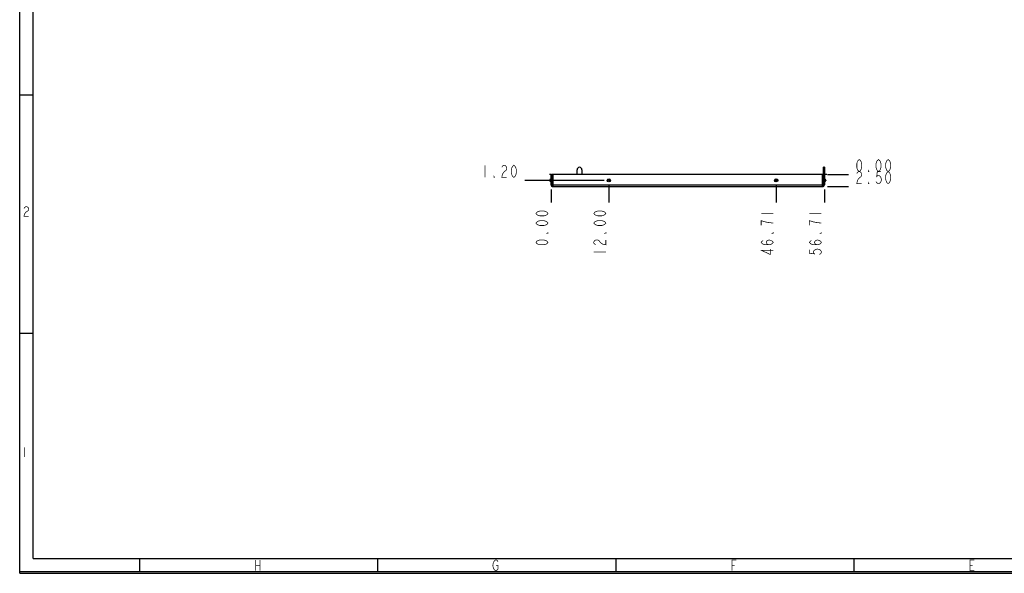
# Model space of a CAD drawing. Header units: millimetres. Extents: x 0 to 420, y 0 to 297.
# Tile 1 of 16: x 0 to 204, y 0 to 115. Entities that reach past the tile are written whole.
import ezdxf

# ---------------------------------------------------------------- set-up
doc = ezdxf.new("R2010")
doc.units = ezdxf.units.MM
doc.header["$LTSCALE"] = 23.1
doc.linetypes.add('CENTER', pattern=[0.6, 0.375, -0.075, 0.075, -0.075])
doc.layers.get('0').update_dxf_attribs({"linetype": 'CONTINUOUS'})
doc.layers.add('DEFAULT_1', color=7, linetype='CENTER')
doc.styles.get("Standard").update_dxf_attribs({"font": 'txt', "width": 0.8})
doc.dimstyles.new('DIMSTYLE_1', dxfattribs={"dimtxt": 2.5, "dimasz": 2.5, "dimexe": 1, "dimexo": 1, "dimtad": 0, "dimtih": 1, "dimtoh": 1, "dimzin": 0, "dimdsep": 46, "dimtxsty": 'STANDARD', "dimblk": '_FILLED', "dimblk1": '_FILLED', "dimblk2": '_FILLED', "dimcen": 0.09, "dimadec": 0, "dimazin": 0, "dimtp": 0.3, "dimtm": 0.3, "dimtfac": 1, "dimtofl": 0, "dimtmove": 0, "dimatfit": 3, "dimldrblk": '_FILLED', "dimfxl": 1, "dimtolj": 1, "dimtzin": 0, "dimarcsym": 0})
doc.dimstyles.new('DIMSTYLE_2', dxfattribs={"dimtxt": 2.5, "dimasz": 2.5, "dimexe": 1, "dimexo": 1, "dimtad": 0, "dimtih": 1, "dimtoh": 1, "dimzin": 0, "dimdsep": 46, "dimtxsty": 'STANDARD', "dimblk": '_FILLED', "dimblk1": '_FILLED', "dimblk2": '_FILLED', "dimcen": 0.09, "dimadec": 0, "dimazin": 0, "dimtp": 0.1, "dimtm": 0.1, "dimtfac": 1, "dimtofl": 0, "dimtmove": 0, "dimatfit": 3, "dimldrblk": '_FILLED', "dimfxl": 1, "dimtolj": 1, "dimtzin": 0, "dimarcsym": 0})
doc.dimstyles.new('DIMSTYLE_3', dxfattribs={"dimtxt": 2.5, "dimasz": 2.5, "dimexe": 1, "dimexo": 1, "dimtad": 0, "dimtih": 1, "dimtoh": 1, "dimzin": 0, "dimdsep": 46, "dimtxsty": 'STANDARD', "dimblk": '_FILLED', "dimblk1": '_FILLED', "dimblk2": '_FILLED', "dimcen": 0.09, "dimadec": 0, "dimazin": 0, "dimtp": 0.2, "dimtm": 0.2, "dimtfac": 1, "dimtofl": 0, "dimtmove": 0, "dimatfit": 3, "dimldrblk": '_FILLED', "dimfxl": 1, "dimtolj": 1, "dimtzin": 0, "dimarcsym": 0})

# ---------------------------------------------------------------- blocks, each defined once
blk = doc.blocks.new('*D8')
at = {"color": 2, "linetype": 'CONTINUOUS'}
blk.add_line((167.5, 80.16), (171.85, 80.16), dxfattribs=at)
blk = doc.blocks.new('_FILLED')
at = {"color": 0, "linetype": 'BYBLOCK'}
blk.add_solid([(0, 0), (-1, 0.14), (-1, -0.14)], dxfattribs=at)
blk = doc.blocks.new('*D9')
at = {"color": 2, "linetype": 'CONTINUOUS'}
blk.add_line((167.5, 82.66), (171.85, 82.66), dxfattribs=at)
blk = doc.blocks.new('*D40')
at = {"color": 2, "linetype": 'CONTINUOUS'}
blk.add_line((122.19, 80.46), (122.19, 76.85), dxfattribs=at)
blk = doc.blocks.new('*D41')
at = {"color": 2, "linetype": 'CONTINUOUS'}
blk.add_line((110.19, 79.56), (110.19, 76.85), dxfattribs=at)
blk = doc.blocks.new('*D42')
at = {"color": 2, "linetype": 'CONTINUOUS'}
blk.add_line((156.9, 80.46), (156.9, 76.85), dxfattribs=at)
blk = doc.blocks.new('*D43')
at = {"color": 2, "linetype": 'CONTINUOUS'}
blk.add_line((166.9, 79.56), (166.9, 76.85), dxfattribs=at)
blk = doc.blocks.new('*D44')
at = {"color": 2, "linetype": 'CONTINUOUS'}
blk.add_line((121.19, 81.46), (104.73, 81.46), dxfattribs=at)

msp = doc.modelspace()

# ---------------------------------------------------------------- linework, layer by layer
at = {"color": 7, "linetype": 'CONTINUOUS', "true_color": 0xf5f5f5}
for p, q in [((0, 0), (0, 297)), ((0.038, 0.358), (0.038, 296.671)), ((2.782, 3.102), (2.782, 293.928)), ((2.782, 99.129), (0.038, 99.129)), ((2.782, 49.743), (0.038, 49.743)), ((2.782, 3.102), (417.234, 3.102)), ((24.894, 0.358), (24.894, 3.102)), ((74.279, 0.358), (74.279, 3.102)), ((123.665, 0.358), (123.665, 3.102)), ((173.05, 0.358), (173.05, 3.102)), ((0, 0), (420, 0)), ((0.038, 0.358), (419.978, 0.358))]:
    msp.add_line(p, q, dxfattribs=at)
at = {"color": 7, "linetype": 'CONTINUOUS'}
for p, q in [((166.896, 84.161), (166.696, 84.161)), ((166.896, 84.16), (166.896, 80.561)), ((110.186, 81.788), (110.054, 81.727)), ((110.054, 81.195), (110.054, 81.727)), ((110.186, 80.561), (110.186, 82.661)), ((110.186, 82.661), (110.386, 82.661)), ((110.586, 82.661), (110.586, 80.161)), ((166.413, 82.661), (110.586, 82.661)), ((166.496, 80.161), (166.496, 82.661)), ((166.896, 83.661), (166.696, 83.661)), ((166.896, 82.661), (166.696, 82.661)), ((166.896, 81.788), (167.027, 81.727)), ((167.027, 81.727), (167.027, 81.195)), ((109.936, 81.407), (109.936, 81.514)), ((110.186, 81.133), (110.054, 81.195)), ((110.186, 80.561), (110.386, 80.561)), ((110.586, 80.561), (166.496, 80.561)), ((110.586, 80.161), (166.496, 80.161)), ((166.896, 80.561), (166.696, 80.561)), ((167.146, 81.514), (167.146, 81.407))]:
    msp.add_line(p, q, dxfattribs=at)
at = {"color": 3, "linetype": 'CONTINUOUS'}
for p, q in [((166.696, 80.561), (166.696, 84.16)), ((110.386, 80.561), (110.386, 82.661)), ((115.606, 82.661), (115.606, 83.661)), ((116.606, 83.661), (116.606, 82.661))]:
    msp.add_line(p, q, dxfattribs=at)
at = {"color": 4, "linetype": 'CONTINUOUS'}
for p, q in [((110.586, 82.661), (110.386, 82.661)), ((166.696, 82.661), (166.413, 82.661)), ((167.396, 82.661), (166.896, 82.661))]:
    msp.add_line(p, q, dxfattribs=at)
at = {"color": 2, "linetype": 'CONTINUOUS', "const_width": 0.15}
for points in [[(174.104, 83.286), (173.854, 83.494), (173.729, 83.702), (173.604, 84.119), (173.604, 84.952), (173.729, 85.369), (173.854, 85.577), (174.104, 85.786), (174.354, 85.577), (174.479, 85.369), (174.604, 84.952), (174.604, 84.119), (174.479, 83.702), (174.354, 83.494), (174.104, 83.286)], [(178.104, 83.286), (177.854, 83.494), (177.729, 83.702), (177.604, 84.119), (177.604, 84.952), (177.729, 85.369), (177.854, 85.577), (178.104, 85.786), (178.354, 85.577), (178.479, 85.369), (178.604, 84.952), (178.604, 84.119), (178.479, 83.702), (178.354, 83.494), (178.104, 83.286)], [(179.854, 83.494), (179.729, 83.702), (179.604, 84.119), (179.604, 84.952), (179.729, 85.369), (179.854, 85.577), (180.104, 85.786), (180.354, 85.577), (180.479, 85.369), (180.604, 84.952), (180.604, 84.119), (180.479, 83.702), (180.354, 83.494)], [(96.479, 84.586), (96.479, 82.086)], [(99.979, 84.169), (100.104, 84.377), (100.354, 84.586), (100.604, 84.586), (100.854, 84.377), (100.979, 84.169), (100.979, 83.752), (100.854, 83.544)], [(102.479, 82.086), (102.229, 82.294), (102.104, 82.502), (101.979, 82.919), (101.979, 83.752), (102.104, 84.169), (102.229, 84.377), (102.479, 84.586), (102.729, 84.377), (102.854, 84.169), (102.979, 83.752), (102.979, 82.919), (102.854, 82.502), (102.729, 82.294), (102.479, 82.086)], [(176.104, 83.286), (175.979, 83.286), (175.979, 83.494), (176.104, 83.286)], [(98.479, 82.086), (98.354, 82.086), (98.354, 82.294), (98.479, 82.086)], [(100.854, 83.544), (100.354, 83.127), (100.104, 82.711), (99.979, 82.086), (100.979, 82.086)], [(174.479, 82.244), (173.979, 81.827), (173.729, 81.411), (173.604, 80.786), (174.604, 80.786)], [(173.604, 82.869), (173.729, 83.077), (173.979, 83.286), (174.229, 83.286), (174.479, 83.077), (174.604, 82.869), (174.604, 82.452), (174.479, 82.244)], [(178.604, 83.286), (177.854, 83.286), (177.729, 82.244), (177.979, 82.452), (178.229, 82.452), (178.479, 82.244), (178.604, 82.036), (178.729, 81.619), (178.604, 81.202), (178.479, 80.994), (178.229, 80.786), (177.979, 80.786), (177.729, 80.994), (177.604, 81.202)], [(180.104, 80.786), (179.854, 80.994), (179.729, 81.202), (179.604, 81.619), (179.604, 82.452), (179.729, 82.869), (179.854, 83.077), (180.354, 83.494)], [(179.854, 83.494), (180.354, 83.077), (180.479, 82.869), (180.604, 82.452), (180.604, 81.619), (180.479, 81.202), (180.354, 80.994), (180.104, 80.786)], [(176.104, 80.786), (175.979, 80.786), (175.979, 80.994), (176.104, 80.786)], [(109.561, 74.602), (109.353, 74.352), (109.144, 74.227), (108.728, 74.102), (107.894, 74.102), (107.478, 74.227), (107.269, 74.352), (107.061, 74.602), (107.269, 74.852), (107.478, 74.977), (107.894, 75.102), (108.728, 75.102), (109.144, 74.977), (109.353, 74.852), (109.561, 74.602)], [(121.561, 74.602), (121.353, 74.352), (121.144, 74.227), (120.728, 74.102), (119.894, 74.102), (119.478, 74.227), (119.269, 74.352), (119.061, 74.602), (119.269, 74.852), (119.478, 74.977), (119.894, 75.102), (120.728, 75.102), (121.144, 74.977), (121.353, 74.852), (121.561, 74.602)], [(153.771, 74.602), (156.271, 74.602)], [(163.771, 74.602), (166.271, 74.602)], [(109.561, 72.602), (109.353, 72.352), (109.144, 72.227), (108.728, 72.102), (107.894, 72.102), (107.478, 72.227), (107.269, 72.352), (107.061, 72.602), (107.269, 72.852), (107.478, 72.977), (107.894, 73.102), (108.728, 73.102), (109.144, 72.977), (109.353, 72.852), (109.561, 72.602)], [(121.561, 72.602), (121.353, 72.352), (121.144, 72.227), (120.728, 72.102), (119.894, 72.102), (119.478, 72.227), (119.269, 72.352), (119.061, 72.602), (119.269, 72.852), (119.478, 72.977), (119.894, 73.102), (120.728, 73.102), (121.144, 72.977), (121.353, 72.852), (121.561, 72.602)], [(154.604, 72.852), (153.771, 73.102), (153.771, 72.102)], [(156.271, 72.602), (155.229, 72.727), (154.604, 72.852)], [(164.604, 72.852), (163.771, 73.102), (163.771, 72.102)], [(166.271, 72.602), (165.229, 72.727), (164.604, 72.852)], [(109.561, 70.602), (109.561, 70.477), (109.353, 70.477), (109.561, 70.602)], [(121.561, 70.602), (121.561, 70.477), (121.353, 70.477), (121.561, 70.602)], [(156.271, 70.602), (156.271, 70.477), (156.063, 70.477), (156.271, 70.602)], [(166.271, 70.602), (166.271, 70.477), (166.063, 70.477), (166.271, 70.602)], [(109.561, 68.602), (109.353, 68.352), (109.144, 68.227), (108.728, 68.102), (107.894, 68.102), (107.478, 68.227), (107.269, 68.352), (107.061, 68.602), (107.269, 68.852), (107.478, 68.977), (107.894, 69.102), (108.728, 69.102), (109.144, 68.977), (109.353, 68.852), (109.561, 68.602)], [(119.478, 68.102), (119.269, 68.227), (119.061, 68.477), (119.061, 68.727), (119.269, 68.977), (119.478, 69.102), (119.894, 69.102), (120.103, 68.977), (120.519, 68.477)], [(120.519, 68.477), (120.936, 68.227), (121.561, 68.102), (121.561, 69.102)], [(155.438, 68.102), (155.021, 68.227), (154.813, 68.602), (155.021, 68.977), (155.438, 69.102), (155.854, 68.977), (156.063, 68.852), (156.271, 68.602), (156.063, 68.352), (155.854, 68.227), (155.438, 68.102), (154.604, 68.102), (154.188, 68.227), (153.979, 68.352), (153.771, 68.602), (153.979, 68.852), (154.188, 68.977)], [(165.438, 68.102), (165.021, 68.227), (164.813, 68.602), (165.021, 68.977), (165.438, 69.102), (165.854, 68.977), (166.063, 68.852), (166.271, 68.602), (166.063, 68.352), (165.854, 68.227), (165.438, 68.102), (164.604, 68.102), (164.188, 68.227), (163.979, 68.352), (163.771, 68.602), (163.979, 68.852), (164.188, 68.977)], [(119.061, 66.602), (121.561, 66.602)], [(156.271, 66.977), (153.771, 66.977), (155.646, 66.102), (155.646, 67.227)], [(163.771, 67.102), (163.771, 66.352), (164.813, 66.227), (164.604, 66.477), (164.604, 66.727), (164.813, 66.977), (165.021, 67.102), (165.438, 67.227), (165.854, 67.102), (166.063, 66.977), (166.271, 66.727), (166.271, 66.477), (166.063, 66.227), (165.854, 66.102)]]:
    msp.add_lwpolyline(points, dxfattribs=at)
at = {"color": 7, "linetype": 'CONTINUOUS', "true_color": 0xf5f5f5, "const_width": 0.15}
for points in [[(0.88, 75.658), (1.003, 75.822), (1.25, 75.987), (1.497, 75.987), (1.744, 75.822), (1.867, 75.658), (1.867, 75.329), (1.744, 75.164), (1.497, 74.999), (1.25, 74.835), (1.003, 74.505), (0.88, 74.012), (1.867, 74.012)], [(0.966, 26.09), (0.966, 24.114)], [(48.945, 2.757), (48.945, 0.562)], [(49.823, 2.757), (49.823, 0.562)], [(98.769, 1.659), (99.208, 1.659), (99.208, 0.928), (99.099, 0.745), (98.879, 0.562), (98.66, 0.562), (98.44, 0.745), (98.33, 0.928), (98.221, 1.111), (98.111, 1.659), (98.221, 2.208), (98.33, 2.391), (98.44, 2.574), (98.66, 2.757), (98.879, 2.757), (99.099, 2.574), (99.208, 2.391)], [(147.716, 0.562), (147.716, 2.757), (148.594, 2.757)], [(197.98, 0.562), (197.102, 0.562), (197.102, 2.757), (197.98, 2.757)], [(48.945, 1.659), (49.823, 1.659)], [(147.716, 1.659), (148.265, 1.659)], [(197.102, 1.659), (197.65, 1.659)]]:
    msp.add_lwpolyline(points, dxfattribs=at)
at = {"color": 7, "linetype": 'CONTINUOUS'}
for centre, radius in [((122.186, 81.461), 0.327), ((122.186, 81.461), 0.266), ((156.896, 81.461), 0.327), ((156.896, 81.461), 0.266), ((122.186, 81.461), 0.0532), ((156.896, 81.461), 0.0532)]:
    msp.add_circle(centre, radius, dxfattribs=at)
at = {"color": 3, "linetype": 'CONTINUOUS'}
for centre, radius, start, end in [((116.106, 83.661), 0.5, 0, 180), ((110.586, 80.561), 0.2, 180, 270), ((166.496, 80.561), 0.2, 270, 360)]:
    msp.add_arc(centre, radius, start, end, dxfattribs=at)
at = {"color": 7, "linetype": 'CONTINUOUS'}
for centre, radius, start, end in [((110.186, 81.514), 0.25, 121.69865, 180), ((110.386, 81.19), 0.631, 108.4904, 121.69865), ((166.696, 81.19), 0.631, 58.30135, 71.5096), ((166.896, 81.514), 0.25, 0, 58.30135), ((110.186, 81.407), 0.25, 180, 238.30135), ((110.386, 81.731), 0.631, 238.30135, 251.5096), ((110.586, 80.561), 0.4, 180, 270), ((166.496, 80.561), 0.4, 270, 360), ((166.696, 81.731), 0.631, 288.4904, 301.69865), ((166.896, 81.407), 0.25, 301.69865, 360)]:
    msp.add_arc(centre, radius, start, end, dxfattribs=at)
at = {"layer": 'DEFAULT_1', "color": 4, "linetype": 'CENTER'}
msp.add_line((110.186, 82.661), (109.881, 82.661), dxfattribs=at)

# ---------------------------------------------------------------- dimensions: what is measured, and where the dimension line sits
at = {"color": 2, "linetype": 'CONTINUOUS'}
for feature_location, offset, dtype, origin, dimstyle, picture, middle in [((121.186, 81.461), (-16.457, 0), 0, (122.186, 82.661), 'DIMSTYLE_2', '*D44', (95.479, 82.086)), ((110.185842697, 79.560614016), (0, -2.708710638), 1, (110.185842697, 82.660614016), 'DIMSTYLE_2', '*D41', (109.560842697, 67.601903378)), ((122.186, 80.461), (0, -3.609), 1, (110.186, 82.661), 'DIMSTYLE_3', '*D40', (121.561, 65.602)), ((167.495842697, 82.660614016), (4.357907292, 0), 0, (166.495842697, 82.660614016), 'DIMSTYLE_2', '*D9', (173.103749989, 83.285614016)), ((167.496, 80.161), (4.358, 0), 0, (166.496, 82.661), 'DIMSTYLE_2', '*D8', (173.104, 80.786)), ((156.896, 80.461), (0, -3.609), 1, (110.186, 81.461), 'DIMSTYLE_1', '*D42', (156.271, 65.602)), ((166.896, 79.561), (0, -2.709), 1, (110.186, 80.561), 'DIMSTYLE_1', '*D43', (166.271, 65.602))]:
    dim = msp.add_ordinate_dim(feature_location=feature_location, offset=offset, dtype=dtype, origin=origin, dimstyle=dimstyle, override={"dimtad": 1, "dimtih": 0, "dimtoh": 0}, dxfattribs=at)
    dim.commit()
    dim.dimension.update_dxf_attribs({"geometry": picture, "text_midpoint": middle})

doc.saveas('drawing.dxf')
